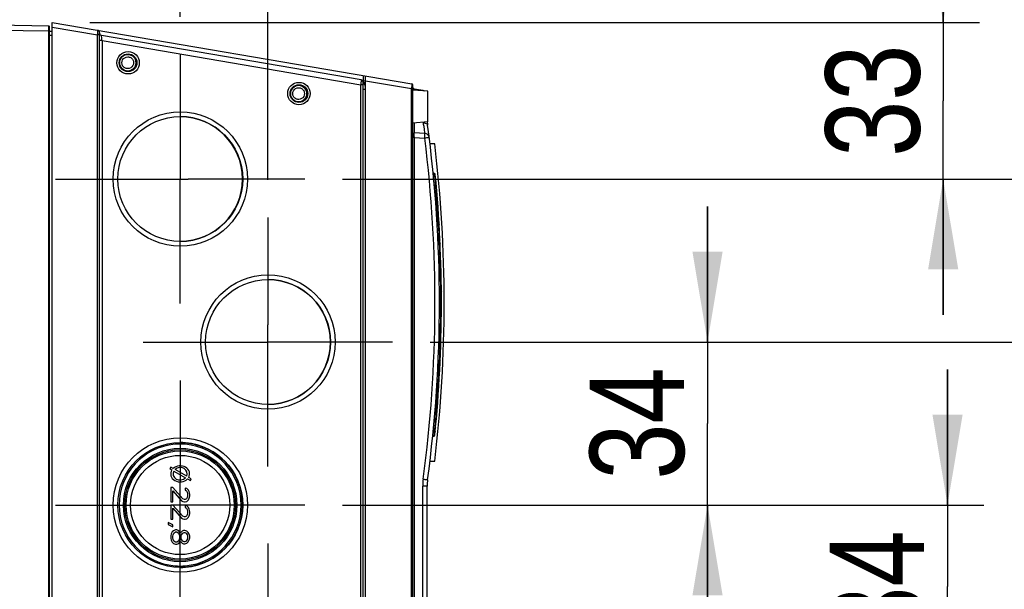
# Model space of a CAD drawing. Header units: inches. Extents: x 0 to 82.7, y 0 to 58.5.
# Tile 63 of 66: x 36.5 to 44.6, y 48.9 to 53.7. Entities that reach past the tile are written whole.
import ezdxf

# ---------------------------------------------------------------- set-up
doc = ezdxf.new("R2010")
doc.units = ezdxf.units.IN
doc.header["$LTSCALE"] = 4.547244
doc.header["$MEASUREMENT"] = 0
doc.linetypes.add('CENTER', pattern=[0.6, 0.375, -0.075, 0.075, -0.075])
doc.layers.get('0').update_dxf_attribs({"linetype": 'CONTINUOUS'})
doc.layers.add('DEFAULT_1', color=7, linetype='CENTER')
doc.styles.get("Standard").update_dxf_attribs({"font": 'txt', "width": 0.8})
doc.dimstyles.new('DIMSTYLE_1', dxfattribs={"dimtxt": 0.78125, "dimasz": 0.75, "dimexe": 0.18, "dimexo": 0.0625, "dimgap": 0.09, "dimtad": 1, "dimdec": 0, "dimzin": 4, "dimdsep": 46, "dimtxsty": 'STANDARD', "dimblk": '_FILLED', "dimblk1": '_FILLED', "dimblk2": '_FILLED', "dimcen": 0.09, "dimadec": 0, "dimazin": 0, "dimtfac": 1, "dimtdec": 0, "dimtofl": 0, "dimtmove": 0, "dimatfit": 3, "dimldrblk": '_FILLED', "dimfxl": 1, "dimtolj": 1, "dimtzin": 4, "dimarcsym": 0})

# ---------------------------------------------------------------- blocks, each defined once
blk = doc.blocks.new('_FILLED')
at = {"color": 0, "linetype": 'BYBLOCK'}
blk.add_solid([(0, 0), (-1, 0.167), (-1, -0.167)], dxfattribs=at)
blk = doc.blocks.new('*D14')
at = {"color": 7, "linetype": 'CONTINUOUS'}
for p, q in [((37.8127, 53.6804), (37.8127, 54.8991)), ((38.541, 52.3287), (38.541, 54.8991)), ((37.8127, 54.5991), (36.6877, 54.5991)), ((36.6877, 54.5991), (38.1768, 54.5991)), ((41.1816, 54.5991), (38.1768, 54.5991)), ((38.541, 54.5991), (41.1816, 54.5991))]:
    blk.add_line(p, q, dxfattribs=at)
at = {"color": 7, "linetype": 'CONTINUOUS', "xscale": 0.75, "yscale": 0.75, "zscale": 0.75}
blk.add_blockref('_FILLED', (37.8127, 54.5991), dxfattribs=at)
at = {"color": 7, "linetype": 'CONTINUOUS', "xscale": 0.75, "yscale": 0.75, "zscale": 0.75, "rotation": 180}
blk.add_blockref('_FILLED', (38.541, 54.5991), dxfattribs=at)
at = {"color": 7, "linetype": 'CONTINUOUS', "insert": (39.9316, 55.5756), "char_height": 0.78125, "width": 1.25, "attachment_point": 1, "line_spacing_factor": 0.9}
blk.add_mtext('18', dxfattribs=at)
blk = doc.blocks.new('*D15')
at = {"color": 7, "linetype": 'CONTINUOUS'}
for p, q in [((44.1416, 53.6336), (44.1416, 54.7586)), ((44.1416, 54.7586), (44.1416, 52.984)), ((37.0642, 53.6336), (44.4416, 53.6336)), ((44.1416, 51.2094), (44.1416, 52.984)), ((39.1586, 52.3344), (44.4416, 52.3344)), ((44.1416, 52.3344), (44.1416, 51.2094))]:
    blk.add_line(p, q, dxfattribs=at)
at = {"color": 7, "linetype": 'CONTINUOUS', "xscale": 0.75, "yscale": 0.75, "zscale": 0.75}
for p, rotation in [((44.1416, 53.6336), 270), ((44.1416, 52.3344), 90)]:
    blk.add_blockref('_FILLED', p, dxfattribs=dict(at, rotation=rotation))
at = {"color": 7, "linetype": 'CONTINUOUS', "insert": (43.165, 52.984), "char_height": 0.78125, "width": 1.25, "attachment_point": 2, "rotation": 90, "line_spacing_factor": 0.9}
blk.add_mtext('33', dxfattribs=at)
blk = doc.blocks.new('*D16')
at = {"color": 7, "linetype": 'CONTINUOUS'}
for p, q in [((45.8203, 52.3344), (45.8203, 53.4594)), ((45.8203, 53.4594), (45.8203, 51.6585)), ((39.1586, 52.3344), (46.1203, 52.3344)), ((45.8203, 49.8577), (45.8203, 51.6585)), ((39.8869, 50.9827), (46.1203, 50.9827)), ((45.8203, 50.9827), (45.8203, 49.8577))]:
    blk.add_line(p, q, dxfattribs=at)
at = {"color": 7, "linetype": 'CONTINUOUS', "xscale": 0.75, "yscale": 0.75, "zscale": 0.75}
for p, rotation in [((45.8203, 52.3344), 270), ((45.8203, 50.9827), 90)]:
    blk.add_blockref('_FILLED', p, dxfattribs=dict(at, rotation=rotation))
at = {"color": 7, "linetype": 'CONTINUOUS', "insert": (44.8437, 51.6585), "char_height": 0.78125, "width": 1.25, "attachment_point": 2, "rotation": 90, "line_spacing_factor": 0.9}
blk.add_mtext('34', dxfattribs=at)
blk = doc.blocks.new('*D17')
at = {"color": 7, "linetype": 'CONTINUOUS'}
for p, q in [((42.1872, 50.9827), (42.1872, 52.1077)), ((42.1872, 52.1077), (42.1872, 50.3069)), ((39.8869, 50.9827), (42.4872, 50.9827)), ((42.1872, 48.506), (42.1872, 50.3069)), ((39.1589, 49.631), (42.4872, 49.631)), ((42.1872, 49.631), (42.1872, 48.506))]:
    blk.add_line(p, q, dxfattribs=at)
at = {"color": 7, "linetype": 'CONTINUOUS', "xscale": 0.75, "yscale": 0.75, "zscale": 0.75}
for p, rotation in [((42.1872, 50.9827), 270), ((42.1872, 49.631), 90)]:
    blk.add_blockref('_FILLED', p, dxfattribs=dict(at, rotation=rotation))
at = {"color": 7, "linetype": 'CONTINUOUS', "insert": (41.2107, 50.3069), "char_height": 0.78125, "width": 1.25, "attachment_point": 2, "rotation": 90, "line_spacing_factor": 0.9}
blk.add_mtext('34', dxfattribs=at)
blk = doc.blocks.new('*D18')
at = {"color": 7, "linetype": 'CONTINUOUS'}
for p, q in [((44.1775, 49.631), (44.1775, 50.756)), ((44.1775, 50.756), (44.1775, 48.9552)), ((39.1589, 49.631), (44.4775, 49.631)), ((44.1775, 47.1543), (44.1775, 48.9552)), ((39.8872, 48.2793), (44.4775, 48.2793)), ((44.1775, 48.2793), (44.1775, 47.1543))]:
    blk.add_line(p, q, dxfattribs=at)
at = {"color": 7, "linetype": 'CONTINUOUS', "xscale": 0.75, "yscale": 0.75, "zscale": 0.75}
for p, rotation in [((44.1775, 49.631), 270), ((44.1775, 48.2793), 90)]:
    blk.add_blockref('_FILLED', p, dxfattribs=dict(at, rotation=rotation))
at = {"color": 7, "linetype": 'CONTINUOUS', "insert": (43.201, 48.9552), "char_height": 0.78125, "width": 1.25, "attachment_point": 2, "rotation": 90, "line_spacing_factor": 0.9}
blk.add_mtext('34', dxfattribs=at)
blk = doc.blocks.new('*D19')
at = {"color": 7, "linetype": 'CONTINUOUS'}
for p, q in [((45.8792, 48.2793), (45.8792, 49.4043)), ((45.8792, 49.4043), (45.8792, 47.6035)), ((39.8872, 48.2793), (46.1792, 48.2793)), ((45.8792, 45.8026), (45.8792, 47.6035)), ((39.1586, 46.9276), (46.1792, 46.9276)), ((45.8792, 46.9276), (45.8792, 45.8026))]:
    blk.add_line(p, q, dxfattribs=at)
at = {"color": 7, "linetype": 'CONTINUOUS', "xscale": 0.75, "yscale": 0.75, "zscale": 0.75}
for p, rotation in [((45.8792, 48.2793), 270), ((45.8792, 46.9276), 90)]:
    blk.add_blockref('_FILLED', p, dxfattribs=dict(at, rotation=rotation))
at = {"color": 7, "linetype": 'CONTINUOUS', "insert": (44.9026, 47.6035), "char_height": 0.78125, "width": 1.25, "attachment_point": 2, "rotation": 90, "line_spacing_factor": 0.9}
blk.add_mtext('34', dxfattribs=at)

msp = doc.modelspace()

# ---------------------------------------------------------------- linework, layer by layer
at = {"color": 7, "linetype": 'CONTINUOUS'}
for p, q in [((36.7243, 53.602), (34.9112, 53.6336)), ((34.9112, 53.5942), (36.7243, 53.5626)), ((36.7243, 53.602), (36.7281, 53.6009)), ((36.7244, 53.5823), (36.7243, 53.6016)), ((36.7243, 53.5626), (36.7244, 53.5777)), ((36.7244, 53.5777), (36.7244, 53.5823)), ((36.7281, 44.1387), (36.7281, 53.6005)), ((36.7517, 44.106), (36.7517, 53.6336)), ((36.7517, 53.6336), (39.734, 53.124)), ((36.7517, 53.594), (37.1267, 53.5299)), ((36.7243, 44.1771), (36.7243, 53.5626)), ((36.7281, 53.5626), (36.7243, 53.5626)), ((36.7281, 53.5601), (36.7517, 53.5601)), ((36.7517, 53.5254), (36.7281, 53.5254)), ((37.1267, 44.2097), (37.1267, 53.5299)), ((37.1454, 53.5299), (37.1267, 53.5299)), ((37.1454, 44.1899), (37.1454, 53.5494)), ((39.3141, 53.1564), (37.1618, 53.5242)), ((37.1633, 53.5041), (37.1618, 53.5238)), ((37.1641, 53.4943), (37.1633, 53.5041)), ((37.165, 53.4837), (37.1641, 53.4943)), ((37.165, 53.4837), (37.1454, 53.4837)), ((37.165, 53.4837), (37.165, 44.2559)), ((37.165, 53.4837), (39.311, 53.117)), ((39.3334, 53.1506), (39.3334, 53.1924)), ((39.3502, 44.5501), (39.3502, 53.1896)), ((39.3114, 53.1222), (39.311, 53.117)), ((39.311, 44.6226), (39.311, 53.117)), ((39.3305, 53.117), (39.311, 53.117)), ((39.3334, 53.1506), (39.323, 53.1523)), ((39.3295, 53.1332), (39.3464, 53.1303)), ((39.3305, 44.6027), (39.3305, 53.137)), ((39.3333, 53.1204), (39.3305, 53.1209)), ((39.3367, 53.1497), (39.3334, 53.1506)), ((39.3354, 53.1362), (39.3344, 53.1385)), ((39.3366, 53.1342), (39.3354, 53.1362)), ((39.3467, 53.1472), (39.3367, 53.1497)), ((39.3469, 53.1164), (39.3469, 53.1177)), ((39.349, 53.0905), (39.3469, 53.1164)), ((39.3502, 53.15), (39.7327, 53.0846)), ((39.7327, 44.655), (39.7327, 53.0846)), ((39.7439, 53.0846), (39.7327, 53.0846)), ((39.7439, 44.6273), (39.7439, 53.1123)), ((39.35, 53.0777), (39.3305, 53.0777)), ((39.8659, 53.0619), (39.7439, 53.0726)), ((39.7538, 53.0718), (39.7536, 53.0809)), ((39.8292, 53.0683), (39.7537, 53.0812)), ((39.8659, 52.8077), (39.8659, 53.0619)), ((39.8659, 52.8077), (39.7439, 52.797)), ((39.7551, 52.798), (39.7551, 52.7189)), ((39.7551, 52.6783), (39.7439, 52.6783)), ((39.8418, 52.7131), (39.7551, 52.7177)), ((39.7551, 52.6783), (39.7551, 45.0613)), ((39.7551, 52.6783), (39.8418, 52.6738)), ((39.9246, 52.6257), (39.8853, 52.6257)), ((39.9214, 52.3811), (39.9112, 52.3848)), ((39.9138, 52.3611), (39.9237, 52.3575)), ((39.9219, 52.3804), (39.9214, 52.3811)), ((39.9236, 52.368), (39.9229, 52.3761)), ((39.9237, 52.3575), (39.9271, 52.3181)), ((37.7524, 52.3344), (37.8801, 52.3344)), ((37.8127, 52.2996), (37.8127, 52.3344)), ((39.9271, 52.3181), (39.9283, 52.3046)), ((39.9283, 52.3046), (39.9296, 52.2893)), ((39.9324, 52.2546), (39.9339, 52.2354)), ((39.9446, 52.0898), (39.9459, 52.0698)), ((39.9459, 52.0698), (39.9471, 52.0506)), ((39.9471, 52.0506), (39.9483, 52.0326)), ((39.9447, 51.9447), (39.9533, 51.9478)), ((39.9502, 52.0007), (39.9533, 51.9478)), ((39.9545, 51.9487), (39.955, 51.9393)), ((39.955, 51.9393), (39.9559, 51.9233)), ((39.9506, 51.8518), (39.9506, 51.8816)), ((39.9559, 51.9233), (39.9579, 51.8833)), ((39.9579, 51.8833), (39.958, 51.882)), ((39.958, 51.882), (39.9591, 51.86)), ((39.9591, 51.86), (39.9592, 51.8578)), ((39.9592, 51.8578), (39.9593, 51.8555)), ((39.9603, 51.8348), (39.9505, 51.8351)), ((39.9522, 51.8024), (39.962, 51.7989)), ((39.9593, 51.8555), (39.9595, 51.8525)), ((39.9595, 51.8525), (39.9597, 51.8482)), ((39.9597, 51.8482), (39.9602, 51.8366)), ((39.9602, 51.8366), (39.9603, 51.8348)), ((39.961, 51.8315), (39.9603, 51.8348)), ((39.9616, 51.8276), (39.961, 51.8315)), ((39.9618, 51.7989), (39.9623, 51.8042)), ((39.962, 51.7989), (39.9622, 51.7943)), ((39.9622, 51.7943), (39.9631, 51.7712)), ((39.9631, 51.7712), (39.9636, 51.7594)), ((39.9636, 51.7594), (39.9641, 51.7458)), ((39.9641, 51.7458), (39.9646, 51.7305)), ((39.9646, 51.7305), (39.9652, 51.7138)), ((39.9652, 51.7138), (39.9658, 51.6957)), ((39.9658, 51.6957), (39.9659, 51.6934)), ((39.9659, 51.6934), (39.9664, 51.6766)), ((39.9664, 51.6766), (39.967, 51.6566)), ((39.967, 51.6566), (39.9676, 51.6361)), ((39.9676, 51.6361), (39.9682, 51.6152)), ((39.9682, 51.6152), (39.9687, 51.5939)), ((39.9687, 51.5939), (39.9692, 51.5726)), ((39.9692, 51.5726), (39.9696, 51.5517)), ((39.9704, 51.5112), (39.9707, 51.492)), ((39.9707, 51.492), (39.971, 51.474)), ((39.971, 51.474), (39.9712, 51.4573)), ((39.9712, 51.4573), (39.9713, 51.455)), ((39.9713, 51.455), (39.9714, 51.4454)), ((39.9633, 51.386), (39.972, 51.3891)), ((39.9714, 51.4454), (39.9714, 51.4422)), ((39.9714, 51.4422), (39.9716, 51.4286)), ((39.9716, 51.4286), (39.972, 51.3891)), ((39.9626, 51.2358), (39.972, 51.2324)), ((39.972, 51.2324), (39.9716, 51.1929)), ((38.541, 50.9453), (38.541, 51.1241)), ((39.9707, 51.1294), (39.9704, 51.1103)), ((39.971, 51.1475), (39.9707, 51.1294)), ((39.9712, 51.1641), (39.971, 51.1475)), ((39.9714, 51.1793), (39.9712, 51.1641)), ((39.9716, 51.1929), (39.9714, 51.1793)), ((39.9692, 51.049), (39.9687, 51.0278)), ((39.9696, 51.0699), (39.9692, 51.049)), ((39.9701, 51.0904), (39.9696, 51.0699)), ((39.9704, 51.1103), (39.9701, 51.0904)), ((38.519, 50.9827), (38.541, 50.9827)), ((39.967, 50.9652), (39.9664, 50.9452)), ((39.9676, 50.9856), (39.967, 50.9652)), ((39.9682, 51.0065), (39.9676, 50.9856)), ((39.9687, 51.0278), (39.9682, 51.0065)), ((39.9646, 50.8913), (39.9641, 50.8761)), ((39.9652, 50.908), (39.9646, 50.8913)), ((39.9658, 50.926), (39.9652, 50.908)), ((39.9664, 50.9452), (39.9658, 50.926)), ((39.9526, 50.8192), (39.962, 50.8226)), ((39.9625, 50.8127), (39.9619, 50.8217)), ((39.9621, 50.8238), (39.962, 50.8226)), ((39.9631, 50.8505), (39.9621, 50.8238)), ((39.9636, 50.8624), (39.9631, 50.8505)), ((39.9641, 50.8761), (39.9636, 50.8624)), ((39.9506, 50.738), (39.9506, 50.7658)), ((39.9548, 50.7865), (39.9576, 50.7866)), ((39.9576, 50.7866), (39.9603, 50.7867)), ((39.9601, 50.7817), (39.96, 50.78)), ((39.9602, 50.7849), (39.9601, 50.7817)), ((39.9603, 50.7867), (39.9602, 50.7849)), ((39.9603, 50.7867), (39.961, 50.7902)), ((39.961, 50.7902), (39.9617, 50.7941)), ((39.9447, 50.6769), (39.9533, 50.6737)), ((39.9533, 50.6737), (39.9502, 50.6209)), ((39.9557, 50.6939), (39.9544, 50.6728)), ((39.9459, 50.5521), (39.9446, 50.5321)), ((39.9282, 50.3167), (39.9271, 50.3031)), ((39.9324, 50.3664), (39.9309, 50.3484)), ((39.9339, 50.3855), (39.9324, 50.3664)), ((39.9097, 50.2269), (39.9174, 50.229)), ((39.9221, 50.2614), (39.9126, 50.2588)), ((39.9128, 50.2601), (39.9237, 50.2641)), ((39.9174, 50.229), (39.9203, 50.2298)), ((39.9203, 50.2298), (39.9176, 50.2015)), ((39.9224, 50.2642), (39.9221, 50.2614)), ((39.9271, 50.3031), (39.9237, 50.2641)), ((39.9071, 50.1973), (39.9176, 50.2011)), ((39.8853, 49.9958), (39.9246, 49.9958)), ((37.7353, 49.9461), (37.7274, 49.9325)), ((37.7274, 49.9325), (37.7449, 49.9223)), ((37.7554, 49.9345), (37.7353, 49.9461)), ((37.7611, 49.913), (37.8587, 49.8564)), ((37.8681, 49.8692), (37.7704, 49.9258)), ((37.8129, 49.631), (37.8129, 49.8209)), ((37.8746, 49.8472), (37.8977, 49.8338)), ((37.9054, 49.8475), (37.8841, 49.8599)), ((37.8977, 49.8338), (37.9054, 49.8475)), ((37.7514, 49.775), (37.7346, 49.775)), ((37.7346, 49.775), (37.7346, 49.6569)), ((37.8351, 49.6832), (37.7514, 49.775)), ((37.7514, 49.6569), (37.7514, 49.7488)), ((37.7514, 49.7488), (37.8251, 49.6668)), ((37.8686, 49.7685), (37.8552, 49.7718)), ((37.8552, 49.7718), (37.8552, 49.7554)), ((37.8552, 49.7554), (37.8653, 49.7488)), ((37.8653, 49.7488), (37.872, 49.7389)), ((37.882, 49.7554), (37.8686, 49.7685)), ((37.872, 49.7389), (37.8753, 49.7225)), ((37.8887, 49.7422), (37.882, 49.7554)), ((37.8921, 49.7193), (37.8887, 49.7422)), ((39.862, 49.7881), (39.8247, 49.7881)), ((39.8247, 45.0649), (39.8247, 49.7881)), ((39.862, 44.9323), (39.862, 49.7881)), ((37.7346, 49.6569), (37.7514, 49.6569)), ((37.8251, 49.6668), (37.8351, 49.6602)), ((37.8485, 49.6766), (37.8351, 49.6832)), ((37.8351, 49.6602), (37.8485, 49.6569)), ((37.8552, 49.6766), (37.8485, 49.6766)), ((37.8485, 49.6569), (37.8552, 49.6569)), ((37.8653, 49.6832), (37.8552, 49.6766)), ((37.8552, 49.6569), (37.8686, 49.6602)), ((37.872, 49.693), (37.8653, 49.6832)), ((37.8686, 49.6602), (37.882, 49.6733)), ((37.8753, 49.7094), (37.872, 49.693)), ((37.8753, 49.7225), (37.8753, 49.7094)), ((37.882, 49.6733), (37.8887, 49.6865)), ((37.8887, 49.6865), (37.8921, 49.7061)), ((37.8921, 49.7061), (37.8921, 49.7193)), ((37.7268, 49.631), (37.7346, 49.6307)), ((37.7514, 49.6307), (37.7346, 49.6307)), ((37.7346, 49.6307), (37.7346, 49.5126)), ((37.9568, 49.631), (37.7514, 49.6307)), ((37.8351, 49.5388), (37.7514, 49.6307)), ((37.7514, 49.5126), (37.7514, 49.6044)), ((37.7514, 49.6044), (37.8251, 49.5224)), ((37.8686, 49.6241), (37.8552, 49.6274)), ((37.8552, 49.6274), (37.8552, 49.611)), ((37.8552, 49.611), (37.8653, 49.6044)), ((37.8653, 49.6044), (37.872, 49.5946)), ((37.882, 49.611), (37.8686, 49.6241)), ((37.872, 49.5946), (37.8753, 49.5782)), ((37.8753, 49.5782), (37.8753, 49.5651)), ((37.8887, 49.5979), (37.882, 49.611)), ((37.8921, 49.5749), (37.8887, 49.5979)), ((37.8921, 49.5618), (37.8921, 49.5749)), ((37.7346, 49.5126), (37.7514, 49.5126)), ((37.8251, 49.5224), (37.8351, 49.5159)), ((37.8485, 49.5323), (37.8351, 49.5388)), ((37.8351, 49.5159), (37.8485, 49.5126)), ((37.8552, 49.5323), (37.8485, 49.5323)), ((37.8485, 49.5126), (37.8552, 49.5126)), ((37.8653, 49.5388), (37.8552, 49.5323)), ((37.8552, 49.5126), (37.8686, 49.5159)), ((37.872, 49.5487), (37.8653, 49.5388)), ((37.8686, 49.5159), (37.882, 49.529)), ((37.8753, 49.5651), (37.872, 49.5487)), ((37.882, 49.529), (37.8887, 49.5421)), ((37.8887, 49.5421), (37.8921, 49.5618)), ((37.7145, 49.4863), (37.7145, 49.4699)), ((37.7514, 49.4666), (37.7145, 49.4863)), ((37.7145, 49.4699), (37.7514, 49.4502)), ((37.748, 49.4076), (37.738, 49.3912)), ((37.7581, 49.4174), (37.748, 49.4076)), ((37.7514, 49.4502), (37.7514, 49.4666)), ((37.7748, 49.424), (37.7581, 49.4174)), ((37.7614, 49.3977), (37.7748, 49.4076)), ((37.7849, 49.424), (37.7748, 49.424)), ((37.7748, 49.4076), (37.7849, 49.4076)), ((37.8016, 49.4174), (37.7849, 49.424)), ((37.7849, 49.4076), (37.7983, 49.3977)), ((37.8117, 49.4043), (37.8016, 49.4174)), ((37.8284, 49.4141), (37.8184, 49.4043)), ((37.8418, 49.4207), (37.8284, 49.4141)), ((37.8519, 49.4207), (37.8418, 49.4207)), ((37.8686, 49.4141), (37.8519, 49.4207)), ((37.8787, 49.4043), (37.8686, 49.4141)), ((37.738, 49.3912), (37.7346, 49.3748)), ((37.7346, 49.3748), (37.7346, 49.3551)), ((37.7346, 49.3551), (37.738, 49.3387)), ((37.738, 49.3387), (37.748, 49.3223)), ((37.7514, 49.3715), (37.7547, 49.3846)), ((37.7514, 49.3584), (37.7514, 49.3715)), ((37.7547, 49.3452), (37.7514, 49.3584)), ((37.7547, 49.3846), (37.7614, 49.3977)), ((37.7614, 49.3321), (37.7547, 49.3452)), ((37.7748, 49.3223), (37.7614, 49.3321)), ((37.7983, 49.3321), (37.7849, 49.3223)), ((37.7983, 49.3977), (37.805, 49.3846)), ((37.805, 49.3452), (37.7983, 49.3321)), ((37.8016, 49.3124), (37.8117, 49.3256)), ((37.805, 49.3846), (37.8083, 49.3715)), ((37.8083, 49.3584), (37.805, 49.3452)), ((37.8083, 49.3715), (37.8083, 49.3584)), ((37.815, 49.3977), (37.8117, 49.4043)), ((37.8117, 49.3256), (37.815, 49.3321)), ((37.8184, 49.4043), (37.815, 49.3977)), ((37.815, 49.3321), (37.8184, 49.3256)), ((37.8184, 49.3256), (37.8284, 49.3157)), ((37.8217, 49.3715), (37.8251, 49.3846)), ((37.8217, 49.3584), (37.8217, 49.3715)), ((37.8251, 49.3452), (37.8217, 49.3584)), ((37.8251, 49.3846), (37.8351, 49.3977)), ((37.8351, 49.3321), (37.8251, 49.3452)), ((37.8351, 49.3977), (37.8452, 49.4043)), ((37.8452, 49.3256), (37.8351, 49.3321)), ((37.8452, 49.4043), (37.8519, 49.4043)), ((37.8519, 49.3256), (37.8452, 49.3256)), ((37.8519, 49.4043), (37.8619, 49.3977)), ((37.8619, 49.3321), (37.8519, 49.3256)), ((37.8619, 49.3977), (37.872, 49.3846)), ((37.872, 49.3452), (37.8619, 49.3321)), ((37.8686, 49.3157), (37.8787, 49.3256)), ((37.872, 49.3846), (37.8753, 49.3715)), ((37.8753, 49.3584), (37.872, 49.3452)), ((37.8753, 49.3715), (37.8753, 49.3584)), ((37.8887, 49.3879), (37.8787, 49.4043)), ((37.8787, 49.3256), (37.8887, 49.342)), ((37.8921, 49.3715), (37.8887, 49.3879)), ((37.8887, 49.342), (37.8921, 49.3584)), ((37.8921, 49.3584), (37.8921, 49.3715)), ((37.748, 49.3223), (37.7581, 49.3124)), ((37.7581, 49.3124), (37.7748, 49.3059)), ((37.7849, 49.3223), (37.7748, 49.3223)), ((37.7748, 49.3059), (37.7849, 49.3059)), ((37.7849, 49.3059), (37.8016, 49.3124)), ((37.8284, 49.3157), (37.8418, 49.3092)), ((37.8418, 49.3092), (37.8519, 49.3092)), ((37.8519, 49.3092), (37.8686, 49.3157))]:
    msp.add_line(p, q, dxfattribs=at)
msp.add_lwpolyline([(39.9176, 50.2011), (39.9185, 50.2015), (39.9206, 50.2028), (39.9224, 50.2044), (39.9238, 50.2065), (39.9248, 50.2088), (39.9253, 50.2111)], dxfattribs=at)
for centre, radius in [((37.3811, 53.299), 0.0932), ((37.381, 53.299), 0.0735), ((38.7984, 53.0431), 0.0932), ((38.7983, 53.0431), 0.0735), ((37.8142, 52.3344), 0.5571), ((37.8138, 52.3344), 0.5177), ((38.5425, 50.9827), 0.5571), ((38.5422, 50.9827), 0.5177), ((37.8142, 49.631), 0.5571), ((37.8138, 49.631), 0.5177), ((37.8128, 49.631), 0.4702), ((37.8128, 49.631), 0.4591), ((37.8131, 49.631), 0.4484), ((37.8134, 49.631), 0.4114)]:
    msp.add_circle(centre, radius, dxfattribs=at)
for centre, radius, start, end in [((36.7242, 53.5941), 0.00787, 59.99993, 89), ((35.5418, 53.6631), 1.5905, 355.19799, 355.38312), ((37.1258, 53.5497), 0.0197, 0, 80.30262), ((37.1651, 53.5436), 0.0197, 180, 260.30262), ((37.3786, 53.299), 0.0687, 135.00154, 224.99846), ((37.3786, 53.299), 0.0687, 315.00154, 44.99846), ((38.7958, 53.0431), 0.0687, 135.00154, 224.99846), ((38.7958, 53.0431), 0.0687, 315.00154, 44.99846), ((39.3108, 53.137), 0.0197, 0.79527, 80.30262), ((39.3501, 53.1371), 0.0196, 180.79526, 260.37244), ((39.3662, 53.1468), 0.0331, 173.46273, 179.17338), ((39.3644, 53.1468), 0.0312, 179.13532, 184.94564), ((37.18, 53.2125), 2.5559, 357.13165, 357.24746), ((39.7321, 53.1123), 0.0118, 0, 80.30262), ((39.7557, 53.0929), 0.0118, 180, 260.30262), ((39.8226, 53.0295), 0.0394, 61.38905, 80.30262), ((37.8126, 52.3344), 0.5177, 270.00252, 89.99748), ((40.1403, 52.8491), 0.3157, 188.15221, 189.0001), ((40.2557, 52.8334), 0.3937, 183.79271, 187.66406), ((28.9403, 51.3108), 11.0236, 352.33594, 7.66406), ((42.257, 52.7174), 2.5023, 180.7773, 180.89512), ((28.9419, 51.3108), 10.9848, 352.33628, 7.12786), ((39.8397, 52.6738), 0.0394, 7.1282, 87), ((28.9797, 51.3108), 11.0236, 353.14912, 6.85088), ((39.9174, 52.37), 0.0118, 5.50288, 70), ((39.7236, 52.3575), 0.2003, 1.54075, 3.02028), ((39.6101, 52.3545), 0.3138, 0.52756, 1.53024), ((28.923, 51.3108), 11.0571, 354.29217, 5.50288), ((27.7396, 51.2696), 12.2326, 4.61823, 4.78169), ((27.7262, 51.2702), 12.2458, 3.83789, 4.52066), ((27.7588, 51.2723), 12.2132, 3.41917, 3.56888), ((39.8621, 51.8152), 0.1003, 4.60241, 7.10338), ((39.8359, 51.813), 0.1266, 2.51054, 4.63045), ((39.8429, 51.8118), 0.1196, 356.37334, 358.62366), ((39.8226, 51.8123), 0.14, 358.59968, 2.55498), ((27.9022, 51.2996), 12.0701, 1.00436, 1.1965), ((38.541, 50.9827), 0.5177, 270.00252, 89.99748), ((28.5401, 51.3108), 11.4322, 359.60674, 0.3931), ((39.8611, 50.8066), 0.1013, 352.93822, 355.44394), ((39.8287, 50.8091), 0.1338, 355.4659, 1.5417), ((33.9114, 51.0376), 6.054, 356.91826, 357.12292), ((32.1238, 51.1276), 7.8439, 357.12118, 357.30298), ((30.6318, 51.1982), 9.3376, 357.30108, 357.43259), ((34.3773, 51.0133), 5.5875, 356.72293, 356.90999), ((27.7757, 51.3483), 12.1963, 356.2569, 356.58075), ((27.7525, 51.3494), 12.2195, 355.47572, 356.16485), ((27.8652, 51.3416), 12.1065, 355.14357, 355.2944), ((39.7926, 50.2507), 0.13, 2.67796, 4.70002), ((37.8128, 49.6323), 0.5164, 84.98003, 89.99263), ((37.8129, 49.631), 0.5177, 275.00142, 84.99857), ((37.8128, 49.631), 0.5059, 95.00063, 264.99938), ((37.8129, 49.6322), 0.5047, 84.9818, 95.0182), ((37.8128, 49.631), 0.5059, 275.00063, 84.99937), ((40.2582, 49.7881), 0.4336, 172.34034, 179.99578), ((40.2557, 49.7881), 0.3937, 172.33594, 180), ((37.8127, 49.6298), 0.5047, 264.9818, 275.0182), ((37.8128, 49.6297), 0.5164, 270.00737, 275.01997)]:
    msp.add_arc(centre, radius, start, end, dxfattribs=at)
for major_axis, ratio, start_param, end_param in [((0.0787, 0), 0.850032, 2.623759, 5.603966), ((0.0591, 0), 0.8667, 2.658322, 5.587415), ((0.0787, 0), 0.850032, 5.829248, 8.681662), ((0.0591, -0.0002), 0.900034, 5.900405, 8.670471)]:
    msp.add_ellipse((37.8133, 49.8892), major_axis=major_axis, ratio=ratio, start_param=start_param, end_param=end_param, dxfattribs=at)
for points, knots in [([(37.1291, 53.5691), (37.1299, 53.569), (37.1283, 53.5641), (37.1294, 53.5586), (37.1279, 53.5473), (37.1275, 53.5395), (37.1272, 53.535)], [0, 0, 0, 0, 0.074953, 0.286856, 0.608609, 1, 1, 1, 1]), ([(37.378, 53.348), (37.3866, 53.348), (37.4039, 53.3435), (37.4166, 53.3308), (37.4208, 53.3234)], [0, 0, 0, 0, 0.500286, 1, 1, 1, 1]), ([(37.3788, 53.2499), (37.3702, 53.2499), (37.3529, 53.2544), (37.3402, 53.2671), (37.336, 53.2745)], [0, 0, 0, 0, 0.500286, 1, 1, 1, 1]), ([(38.7953, 53.0921), (38.8038, 53.0921), (38.8212, 53.0876), (38.8339, 53.0749), (38.8381, 53.0675)], [0, 0, 0, 0, 0.500286, 1, 1, 1, 1]), ([(39.3141, 53.1564), (39.3143, 53.1563), (39.3138, 53.155), (39.3141, 53.1536), (39.3136, 53.1503), (39.3133, 53.1444), (39.3124, 53.1347), (39.3118, 53.1266), (39.3114, 53.1222)], [0, 0, 0, 0, 0.018773, 0.074004, 0.164141, 0.285982, 0.608158, 1, 1, 1, 1]), ([(39.734, 53.124), (39.7349, 53.1238), (39.7331, 53.1189), (39.7345, 53.1135), (39.7333, 53.1021), (39.7331, 53.0942), (39.7329, 53.0898)], [0, 0, 0, 0, 0.074636, 0.286828, 0.608827, 1, 1, 1, 1]), ([(38.796, 52.994), (38.7875, 52.994), (38.7702, 52.9985), (38.7575, 53.0112), (38.7532, 53.0186)], [0, 0, 0, 0, 0.500286, 1, 1, 1, 1]), ([(39.8295, 53.0651), (39.8295, 53.0659), (39.8295, 53.0667), (39.8295, 53.0683), (39.8292, 53.0683)], [0, 0, 0, 0, 0.727025, 1, 1, 1, 1]), ([(39.8285, 52.7997), (39.8321, 52.7999), (39.844, 52.7996), (39.8572, 52.7951), (39.8624, 52.7882)], [0, 0, 0, 0, 0.291306, 1, 1, 1, 1]), ([(39.8285, 52.7997), (39.8304, 52.7876), (39.8348, 52.7588), (39.8396, 52.73), (39.8418, 52.7131)], [0, 0, 0, 0, 0.418421, 1, 1, 1, 1]), ([(39.8624, 52.7882), (39.8628, 52.7877), (39.8636, 52.7865), (39.8642, 52.7853), (39.8645, 52.7847)], [0, 0, 0, 0, 0.508031, 1, 1, 1, 1]), ([(39.8645, 52.7847), (39.8647, 52.7841), (39.8651, 52.7828), (39.8654, 52.7816), (39.8655, 52.7809)], [0, 0, 0, 0, 0.504102, 1, 1, 1, 1]), ([(39.755, 52.6835), (39.7549, 52.6876), (39.755, 52.6988), (39.7542, 52.7102), (39.755, 52.7173)], [0, 0, 0, 0, 0.362689, 1, 1, 1, 1]), ([(39.8418, 52.6738), (39.842, 52.6788), (39.8423, 52.6878), (39.8431, 52.7008), (39.8418, 52.7071), (39.8428, 52.7131), (39.8418, 52.7131)], [0, 0, 0, 0, 0.381585, 0.705042, 0.921614, 1, 1, 1, 1]), ([(39.8788, 52.6787), (39.8788, 52.6784), (39.8773, 52.6787), (39.8758, 52.678), (39.8721, 52.6778), (39.8657, 52.6768), (39.8553, 52.6755), (39.8465, 52.6744), (39.8418, 52.6738)], [0, 0, 0, 0, 0.019201, 0.075348, 0.166524, 0.28977, 0.613983, 1, 1, 1, 1]), ([(39.9675, 51.7996), (39.9671, 51.7992), (39.9663, 51.7984), (39.9654, 51.7977), (39.9648, 51.7974)], [0, 0, 0, 0, 0.484688, 1, 1, 1, 1]), ([(39.9681, 50.7951), (39.968, 50.7947), (39.9679, 50.7938), (39.9677, 50.793), (39.9675, 50.7926)], [0, 0, 0, 0, 0.496472, 1, 1, 1, 1]), ([(39.9204, 50.2298), (39.922, 50.2327), (39.9223, 50.2423), (39.9227, 50.2511), (39.9224, 50.2568)], [0, 0, 0, 0, 0.376266, 1, 1, 1, 1]), ([(39.9221, 50.2614), (39.9241, 50.261), (39.9265, 50.2605), (39.9299, 50.2587), (39.9298, 50.2577)], [0, 0, 0, 0, 0.675929, 1, 1, 1, 1]), ([(39.8285, 49.8459), (39.8333, 49.8452), (39.842, 49.844), (39.8524, 49.8427), (39.8589, 49.8416), (39.8625, 49.8413), (39.864, 49.8406), (39.8655, 49.8408), (39.8655, 49.8406)], [0, 0, 0, 0, 0.385817, 0.70988, 0.833168, 0.924415, 0.980696, 1, 1, 1, 1])]:
    msp.add_open_spline(points, degree=3, knots=knots, dxfattribs=at)
for points in [[(37.1454, 53.5405), (37.1461, 53.5366), (37.1479, 53.5328), (37.1507, 53.53)], [(37.33, 53.3475), (37.3424, 53.3599), (37.3611, 53.3676), (37.3786, 53.3676)], [(37.3356, 53.3228), (37.3436, 53.3372), (37.3616, 53.348), (37.378, 53.348)], [(37.3786, 53.3676), (37.3961, 53.3676), (37.4147, 53.3599), (37.4271, 53.3475)], [(37.336, 53.2745), (37.328, 53.2885), (37.3278, 53.3087), (37.3356, 53.3228)], [(37.3786, 53.2303), (37.3611, 53.2303), (37.3424, 53.238), (37.33, 53.2504)], [(37.4271, 53.2504), (37.4147, 53.238), (37.3961, 53.2303), (37.3786, 53.2303)], [(37.4212, 53.2751), (37.4132, 53.2608), (37.3952, 53.2499), (37.3788, 53.2499)], [(37.4208, 53.3234), (37.4289, 53.3094), (37.429, 53.2892), (37.4212, 53.2751)], [(38.7473, 53.0916), (38.7597, 53.104), (38.7783, 53.1117), (38.7958, 53.1117)], [(38.7529, 53.0669), (38.7609, 53.0813), (38.7789, 53.0921), (38.7953, 53.0921)], [(38.7958, 53.1117), (38.8134, 53.1117), (38.832, 53.104), (38.8444, 53.0916)], [(39.3305, 53.137), (39.3305, 53.135), (39.3308, 53.133), (39.3314, 53.1311)], [(39.3314, 53.1311), (39.3332, 53.1255), (39.3383, 53.1204), (39.3439, 53.1185)], [(39.3344, 53.1385), (39.3338, 53.1403), (39.3334, 53.1422), (39.3333, 53.1441)], [(39.3414, 53.1312), (39.3395, 53.1315), (39.3378, 53.1328), (39.3366, 53.1342)], [(38.7532, 53.0186), (38.7452, 53.0326), (38.7451, 53.0528), (38.7529, 53.0669)], [(38.8385, 53.0192), (38.8305, 53.0049), (38.8125, 52.994), (38.796, 52.994)], [(38.8381, 53.0675), (38.8461, 53.0535), (38.8463, 53.0333), (38.8385, 53.0192)], [(38.7958, 52.9744), (38.7783, 52.9744), (38.7597, 52.9821), (38.7473, 52.9945)], [(38.8444, 52.9945), (38.832, 52.9821), (38.8134, 52.9744), (38.7958, 52.9744)], [(39.9229, 52.3761), (39.9227, 52.3775), (39.9225, 52.379), (39.9219, 52.3804)], [(39.9314, 52.3475), (39.931, 52.3517), (39.9276, 52.356), (39.9237, 52.3575)], [(39.961, 51.9596), (39.9613, 51.9549), (39.9577, 51.9494), (39.9533, 51.9478)], [(39.9603, 51.8348), (39.9625, 51.8342), (39.9648, 51.8329), (39.9662, 51.8311)], [(39.9687, 51.7927), (39.9674, 51.7955), (39.9649, 51.7978), (39.962, 51.7989)], [(39.9662, 51.8311), (39.9673, 51.8298), (39.968, 51.8281), (39.9681, 51.8264)], [(39.9691, 51.8041), (39.9691, 51.8026), (39.9685, 51.8009), (39.9675, 51.7996)], [(39.9698, 51.7883), (39.9697, 51.7898), (39.9693, 51.7913), (39.9687, 51.7927)], [(39.9797, 51.4003), (39.9798, 51.3958), (39.9762, 51.3907), (39.972, 51.3891)], [(39.9797, 51.2212), (39.9798, 51.2257), (39.9762, 51.2308), (39.972, 51.2324)], [(39.9698, 50.8332), (39.9696, 50.8289), (39.9661, 50.8241), (39.962, 50.8226)], [(39.9648, 50.8242), (39.9671, 50.8228), (39.9692, 50.82), (39.9691, 50.8174)], [(39.9675, 50.7926), (39.9664, 50.7897), (39.9633, 50.7875), (39.9603, 50.7867)], [(39.961, 50.6619), (39.9613, 50.6666), (39.9577, 50.6721), (39.9533, 50.6737)], [(39.9281, 50.2395), (39.9277, 50.2353), (39.9242, 50.2311), (39.9204, 50.2298)], [(39.9314, 50.2741), (39.931, 50.2699), (39.9276, 50.2655), (39.9237, 50.2641)]]:
    msp.add_open_spline(points, degree=3, dxfattribs=at)
at = {"layer": 'DEFAULT_1', "color": 7, "linetype": 'CENTER'}
for p, q in [((37.8127, 53.3679), (37.8127, 52.3344)), ((36.7792, 52.3344), (37.7524, 52.3344)), ((37.8127, 51.3009), (37.8127, 52.2996)), ((38.8461, 52.3344), (37.8801, 52.3344)), ((38.541, 52.0162), (38.541, 51.1241)), ((37.5075, 50.9827), (38.519, 50.9827)), ((39.5744, 50.9827), (38.541, 50.9827)), ((38.541, 49.9492), (38.541, 50.9453)), ((37.8129, 50.6645), (37.8129, 49.8209)), ((36.7794, 49.631), (37.7268, 49.631)), ((37.8129, 48.5975), (37.8129, 49.631)), ((38.8464, 49.631), (37.9568, 49.631)), ((38.5412, 49.3128), (38.5412, 48.4921))]:
    msp.add_line(p, q, dxfattribs=at)

# ---------------------------------------------------------------- dimensions: what is measured, and where the dimension line sits
at = {"color": 7, "linetype": 'CONTINUOUS'}
dim = msp.add_linear_dim(base=(38.541, 54.5991), p1=(37.8127, 53.6804), p2=(38.541, 52.3287), dimstyle='DIMSTYLE_1', dxfattribs=at)
dim.commit()
dim.dimension.update_dxf_attribs({"geometry": '*D14', "text_midpoint": (40.5566, 55.185), "dimtype": 160})
for base, p1, p2, angle, picture, middle in [((44.1416, 53.6336), (39.1586, 52.3344), (37.0642, 53.6336), 90, '*D15', (43.8357, 52.4252)), ((45.8203, 50.9827), (39.1586, 52.3344), (39.8869, 50.9827), 270, '*D16', (45.5144, 51.0998)), ((42.1872, 49.631), (39.8869, 50.9827), (39.1589, 49.631), 270, '*D17', (41.8813, 49.7481)), ((44.1775, 48.2793), (39.1589, 49.631), (39.8872, 48.2793), 270, '*D18', (43.8716, 48.3964)), ((45.8792, 46.9276), (39.8872, 48.2793), (39.1586, 46.9276), 270, '*D19', (45.5733, 47.0447))]:
    dim = msp.add_linear_dim(base=base, p1=p1, p2=p2, angle=angle, dimstyle='DIMSTYLE_1', dxfattribs=at)
    dim.commit()
    dim.dimension.update_dxf_attribs({"geometry": picture, "text_midpoint": middle, "dimtype": 160})

doc.saveas('drawing.dxf')
